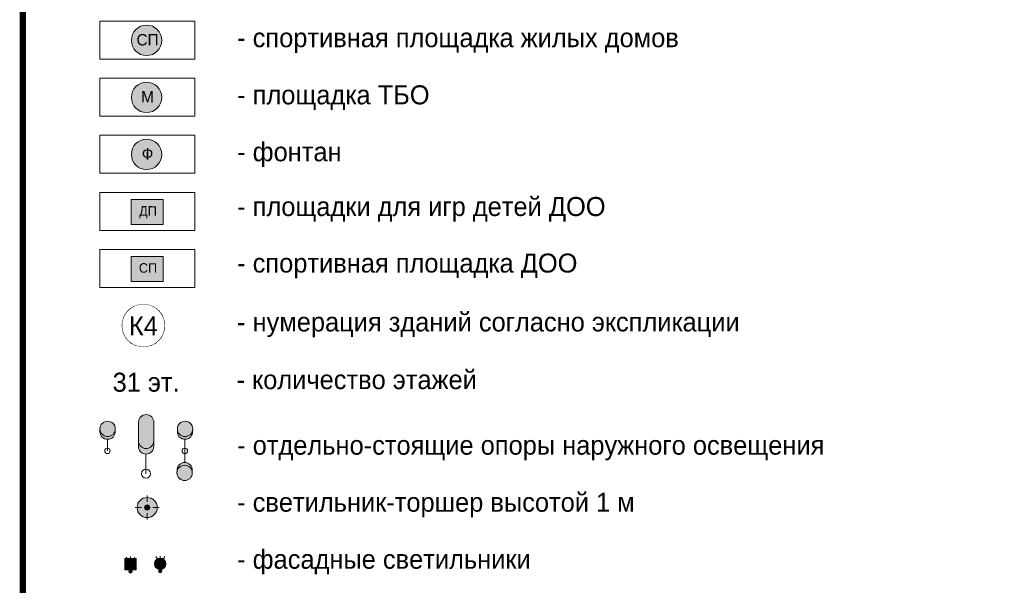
# Model space of a CAD drawing. Header units: metres. Extents: x 4385 to 11928, y 17253 to 36963.
# Tile 125 of 152: x 7435 to 7512, y 18634 to 18679. Entities that reach past the tile are written whole.
import ezdxf
from ezdxf.enums import TextEntityAlignment as Align

# ---------------------------------------------------------------- set-up
doc = ezdxf.new("R2010")
doc.units = ezdxf.units.M
for name, color, linetype, lineweight, true_color in [('БЛАГО_маф', 7, 'Continuous', 0, 0x000000), ('ГП_рамка', 7, 'Continuous', 15, 0x000000), ('ГП_текст_здан_номера_500', 7, 'Continuous', 5, 0x000000), ('ГП_текст_площадки_500', 7, 'Continuous', 13, 0x000000)]:
    doc.layers.add(name, color=color, linetype=linetype, lineweight=lineweight, true_color=true_color)
doc.styles.add('GENERATED_STYLE_1', font='GOTHIC.TTF')

# ---------------------------------------------------------------- blocks, each defined once
blk = doc.blocks.new('П(2018)-171001_Грай (Р)_Освещение$0$Прожектор')
at = {"layer": 'БЛАГО_маф', "true_color": 0xfcfcfc, "transparency": 33554508}
h = blk.add_hatch(color=7, dxfattribs=at)
h.dxf.hatch_style = 1
edge = h.paths.add_edge_path()
edge.add_arc((0, 0), 0.688248, 0, 360)
at = {"layer": 'БЛАГО_маф', "true_color": 0xfcfcfc, "transparency": 33554636}
h = blk.add_hatch(color=7, dxfattribs=at)
h.dxf.hatch_style = 1
edge = h.paths.add_edge_path()
edge.add_arc((6.045164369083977e-17, -1.632194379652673e-16), 0.1742399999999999, 0, 360)
at = {"layer": 'БЛАГО_маф', "linetype": 'Continuous', "ltscale": 0.4}
for p, q in [((-0.5848785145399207, 0.5870216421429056), (-0.2776961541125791, 0.2798392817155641)), ((0.2761707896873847, 0.2813447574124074), (0.581847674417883, 0.5870216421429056)), ((-0.5848785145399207, -0.579704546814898), (-0.2813447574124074, -0.2761707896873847)), ((0.279839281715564, -0.277696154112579), (0.581847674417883, -0.579704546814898))]:
    blk.add_line(p, q, dxfattribs=at)
at = {"layer": 'БЛАГО_маф'}
for radius in [0.688248, 0.17424]:
    blk.add_circle((0, 0), radius, dxfattribs=at)
blk = doc.blocks.new('Опора НО 4')
at = {"layer": 'БЛАГО_маф', "true_color": 0xfafafa, "transparency": 33554483}
h = blk.add_hatch(color=7, dxfattribs=at)
h.dxf.hatch_style = 1
edge = h.paths.add_edge_path()
edge.add_arc((3.637978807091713e-12, 1.447388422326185), 0.5039999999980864, 180.1294110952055, 270.1294110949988)
edge.add_arc((-5.456968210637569e-12, 1.447388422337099), 0.5040000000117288, 270.1294110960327, 360.129411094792)
edge.add_arc((5.456968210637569e-12, 1.447388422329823), 0.5039999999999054, 0.1294110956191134, 180.1294110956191)
at = {"layer": 'БЛАГО_маф', "true_color": 0xfafafa, "transparency": 33554636}
h = blk.add_hatch(color=7, dxfattribs=at)
h.dxf.hatch_style = 1
edge = h.paths.add_edge_path()
edge.add_line((0.5044052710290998, 1.268527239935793), (0.503998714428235, 1.44852678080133))
edge.add_arc((-1.818989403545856e-12, 1.447388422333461), 0.5040000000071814, 270.1294110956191, 360.12941109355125, ccw=False)
edge.add_arc((2.728484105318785e-12, 1.447388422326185), 0.5040000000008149, 180.1294110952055, 270.1294110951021, ccw=False)
edge.add_line((-0.503998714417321, 1.446250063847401), (-0.5035921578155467, 1.266250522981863))
edge.add_arc((0.0004065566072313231, 1.267388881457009), 0.5039999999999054, 180.1294110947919, 270.129411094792)
edge.add_arc((0.0004065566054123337, 1.267388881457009), 0.5040000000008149, 270.1294110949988, 360.129411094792)
h = blk.add_hatch(color=7, dxfattribs=at)
h.dxf.hatch_style = 1
edge = h.paths.add_edge_path()
edge.add_line((-0.5044052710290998, -1.268527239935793), (-0.503998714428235, -1.44852678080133))
edge.add_arc((1.818989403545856e-12, -1.447388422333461), 0.5040000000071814, 450.1294110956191, 540.1294110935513, ccw=False)
edge.add_arc((-2.728484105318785e-12, -1.447388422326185), 0.5040000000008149, 360.1294110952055, 450.1294110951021, ccw=False)
edge.add_line((0.503998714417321, -1.446250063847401), (0.5035921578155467, -1.266250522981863))
edge.add_arc((-0.0004065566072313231, -1.267388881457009), 0.5039999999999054, 360.129411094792, 450.1294110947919)
edge.add_arc((-0.0004065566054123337, -1.267388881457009), 0.5040000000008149, 450.1294110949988, 540.129411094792)
at = {"layer": 'БЛАГО_маф', "true_color": 0xfafafa, "transparency": 33554483}
h = blk.add_hatch(color=7, dxfattribs=at)
h.dxf.hatch_style = 1
edge = h.paths.add_edge_path()
edge.add_arc((-3.637978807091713e-12, -1.447388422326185), 0.5039999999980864, 360.1294110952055, 450.1294110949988)
edge.add_arc((5.456968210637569e-12, -1.447388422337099), 0.5040000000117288, 450.1294110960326, 540.129411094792)
edge.add_arc((-5.456968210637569e-12, -1.447388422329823), 0.5039999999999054, 180.1294110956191, 360.1294110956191)
at = {"layer": 'БЛАГО_маф'}
for q in [(-0.006422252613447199, 0.7634351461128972), (0.006422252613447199, -0.7634351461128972)]:
    blk.add_line((0, 0), q, dxfattribs=at)
for points in [[(-0.001138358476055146, 1.951387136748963), (-0.001138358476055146, 1.951387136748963, -0.4142135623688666), (0.503998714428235, 1.44852678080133), (0.5044052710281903, 1.268527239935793, -0.414213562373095), (0.001544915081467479, 0.7633901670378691), (0.001544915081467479, 0.7633901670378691, -0.414213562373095), (-0.5035921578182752, 1.266250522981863), (-0.503998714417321, 1.446250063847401, -0.4142135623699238)], [(-0.001138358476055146, 1.951387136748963), (-0.001138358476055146, 1.951387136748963, -0.414213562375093), (0.503998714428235, 1.44852678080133, -0.4142135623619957), (0.001138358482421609, 0.9433897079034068), (0.001138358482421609, 0.9433897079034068, -0.4142135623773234), (-0.503998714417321, 1.446250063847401, -0.4142135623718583)], [(0.001138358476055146, -1.951387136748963), (0.001138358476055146, -1.951387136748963, -0.4142135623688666), (-0.503998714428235, -1.44852678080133), (-0.5044052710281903, -1.268527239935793, -0.414213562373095), (-0.001544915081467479, -0.7633901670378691), (-0.001544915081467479, -0.7633901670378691, -0.414213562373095), (0.5035921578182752, -1.266250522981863), (0.503998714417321, -1.446250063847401, -0.4142135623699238)], [(0.001138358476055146, -1.951387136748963), (0.001138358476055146, -1.951387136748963, -0.414213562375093), (-0.503998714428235, -1.44852678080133, -0.4142135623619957), (-0.001138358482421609, -0.9433897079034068), (-0.001138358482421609, -0.9433897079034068, -0.4142135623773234), (0.503998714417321, -1.446250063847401, -0.4142135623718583)]]:
    blk.add_lwpolyline(points, format="xyb", close=True, dxfattribs=at)
blk.add_circle((0, 0), 0.18, dxfattribs=at)
blk = doc.blocks.new('опора 4')
at = {"layer": 'БЛАГО_маф', "true_color": 0xfcfcfc, "transparency": 33554559}
h = blk.add_hatch(color=7, dxfattribs=at)
h.dxf.hatch_style = 1
h.paths.add_polyline_path([(6100.951241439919, 18549.07574481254), (6100.951241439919, 18548.77574481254), (6101.851241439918, 18548.77574481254), (6101.851241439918, 18549.07574481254)])
at = {"layer": 'БЛАГО_маф', "true_color": 0xfcfcfc, "transparency": 33554636}
h = blk.add_hatch(color=7, dxfattribs=at)
h.dxf.hatch_style = 1
h.paths.add_polyline_path([(6101.851241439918, 18548.17574481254), (6101.851241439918, 18548.77574481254), (6100.951241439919, 18548.77574481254), (6100.951241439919, 18548.17574481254)])
h = blk.add_hatch(color=7, dxfattribs=at)
h.dxf.hatch_style = 1
edge = h.paths.add_edge_path()
edge.add_arc((6101.401241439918, 18548.05029201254), 0.1254527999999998, 99.35076644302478, 459.3507664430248, ccw=False)
at = {"layer": 'БЛАГО_маф'}
blk.add_line((6100.951241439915, 18548.77574481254), (6101.851241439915, 18548.77574481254), dxfattribs=at)
blk.add_lwpolyline([(6100.951241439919, 18549.07574481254), (6101.851241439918, 18549.07574481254), (6101.851241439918, 18548.17574481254), (6100.951241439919, 18548.17574481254)], close=True, dxfattribs=at)
at = {"layer": 'БЛАГО_маф', "flags": 128}
for points in [[(6101.201241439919, 18548.92574481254), (6101.051241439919, 18549.18555243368)], [(6101.401241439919, 18548.92574481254), (6101.401241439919, 18549.22574481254)], [(6101.601241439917, 18548.92574481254), (6101.751241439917, 18549.18555243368)]]:
    blk.add_lwpolyline(points, dxfattribs=at)
at = {"layer": 'БЛАГО_маф'}
blk.add_circle((6101.401241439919, 18548.05029201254), 0.1254527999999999, dxfattribs=at)
blk = doc.blocks.new('опора НО 1')
at = {"layer": 'БЛАГО_маф', "true_color": 0xfafafa, "transparency": 33554483}
h = blk.add_hatch(color=7, dxfattribs=at)
h.dxf.hatch_style = 1
h.paths.add_polyline_path([(0.4200000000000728, 2.818872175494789, 0.414213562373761), (-7.958078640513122e-13, 3.238872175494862, 0.4142135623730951), (-0.4199999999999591, 2.818872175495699), (-0.4199999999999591, 1.798872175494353, 0.4142135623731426), (0, 1.37887217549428, 0.4142135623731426), (0.4200000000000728, 1.798872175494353)])
at = {"layer": 'БЛАГО_маф', "true_color": 0xfafafa, "transparency": 33554636}
h = blk.add_hatch(color=7, dxfattribs=at)
h.dxf.hatch_style = 1
h.paths.add_polyline_path([(0.4200000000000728, 1.498872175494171), (0.4200000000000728, 1.798872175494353, -0.4142135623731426), (0, 1.37887217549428, -0.4142135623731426), (-0.4199999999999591, 1.798872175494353), (-0.4199999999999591, 1.498872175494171, 0.4142135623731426), (0, 1.078872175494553, 0.4142135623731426)])
at = {"layer": 'БЛАГО_маф'}
blk.add_line((0, 0), (-0.006639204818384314, 1.078924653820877), dxfattribs=at)
for points in [[(-7.958078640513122e-13, 3.23887217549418), (-7.958078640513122e-13, 3.23887217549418, -0.414213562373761), (0.4200000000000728, 2.818872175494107), (0.4200000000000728, 1.498872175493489, -0.414213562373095), (0, 1.078872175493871), (0, 1.078872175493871, -0.414213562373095), (-0.4199999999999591, 1.498872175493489), (-0.4199999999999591, 2.818872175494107, -0.4142135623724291)], [(-3.183231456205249e-12, 3.23887217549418), (-3.183231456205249e-12, 3.23887217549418, -0.414213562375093), (0.4200000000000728, 2.818872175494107), (0.4200000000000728, 1.798872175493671, -0.414213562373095), (0, 1.378872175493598), (0, 1.378872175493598, -0.414213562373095), (-0.4199999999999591, 1.798872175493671), (-0.4199999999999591, 2.818872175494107, -0.4142135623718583)]]:
    blk.add_lwpolyline(points, format="xyb", close=True, dxfattribs=at)
blk.add_circle((0, 0), 0.25, dxfattribs=at)
blk = doc.blocks.new('орора НО 3')
at = {"layer": 'БЛАГО_маф', "true_color": 0xfafafa, "transparency": 33554483}
h = blk.add_hatch(color=7, dxfattribs=at)
h.dxf.hatch_style = 1
edge = h.paths.add_edge_path()
edge.add_arc((0.003269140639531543, 1.447384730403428), 0.5039999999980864, 180.0000000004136, 270.0000000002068)
edge.add_arc((0.003269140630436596, 1.447384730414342), 0.5040000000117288, 270.0000000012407, 360)
edge.add_arc((0.003269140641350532, 1.447384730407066), 0.5039999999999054, 8.271461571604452e-10, 180.0000000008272)
at = {"layer": 'БЛАГО_маф', "true_color": 0xfafafa, "transparency": 33554636}
h = blk.add_hatch(color=7, dxfattribs=at)
h.dxf.hatch_style = 1
edge = h.paths.add_edge_path()
edge.add_line((0.5072691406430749, 1.267384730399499), (0.507269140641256, 1.44738473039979))
edge.add_arc((0.003269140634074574, 1.447384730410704), 0.5040000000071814, 270.0000000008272, 359.9999999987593, ccw=False)
edge.add_arc((0.003269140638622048, 1.447384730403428), 0.5040000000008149, 180.0000000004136, 270.00000000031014, ccw=False)
edge.add_line((-0.5007308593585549, 1.44738473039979), (-0.5007308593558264, 1.267384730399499))
edge.add_arc((0.003269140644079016, 1.267384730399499), 0.5039999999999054, 180, 270)
edge.add_arc((0.003269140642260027, 1.267384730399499), 0.5040000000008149, 270.0000000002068, 360)
at = {"layer": 'БЛАГО_маф'}
blk.add_line((0, 0), (-0.004697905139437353, 0.7634477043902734), dxfattribs=at)
for points in [[(0.003269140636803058, 1.951384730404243), (0.003269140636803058, 1.951384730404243, -0.4142135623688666), (0.507269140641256, 1.44738473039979), (0.5072691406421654, 1.267384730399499, -0.414213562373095), (0.003269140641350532, 0.763384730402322), (0.003269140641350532, 0.763384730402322, -0.414213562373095), (-0.5007308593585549, 1.267384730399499), (-0.5007308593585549, 1.44738473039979, -0.4142135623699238)], [(0.003269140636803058, 1.951384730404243), (0.003269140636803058, 1.951384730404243, -0.414213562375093), (0.507269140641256, 1.44738473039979, -0.4142135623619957), (0.003269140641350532, 0.9433847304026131), (0.003269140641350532, 0.9433847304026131, -0.4142135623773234), (-0.5007308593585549, 1.44738473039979, -0.4142135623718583)]]:
    blk.add_lwpolyline(points, format="xyb", close=True, dxfattribs=at)
blk.add_circle((0, 0), 0.18, dxfattribs=at)
blk = doc.blocks.new('опора 5')
at = {"layer": 'БЛАГО_маф', "true_color": 0xfcfcfc, "transparency": 33554559}
h = blk.add_hatch(color=7, dxfattribs=at)
h.dxf.hatch_style = 1
h.paths.add_polyline_path([(-0.424264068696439, 0.7254528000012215), (0.4242640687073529, 0.7254528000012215, 0.707106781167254)])
at = {"layer": 'БЛАГО_маф', "true_color": 0xfcfcfc, "transparency": 33554636}
h = blk.add_hatch(color=7, dxfattribs=at)
h.dxf.hatch_style = 1
h.paths.add_polyline_path([(0.4499999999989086, 0.5754527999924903, 0.08516423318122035), (0.4242640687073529, 0.7254528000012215), (-0.424264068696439, 0.7254528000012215, 0.08516423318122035), (-0.4499999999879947, 0.5754527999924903, 1)])
h = blk.add_hatch(color=7, dxfattribs=at)
h.dxf.hatch_style = 1
edge = h.paths.add_edge_path()
edge.add_arc((-9.094947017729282e-13, 0), 0.1254527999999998, 99.35076644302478, 459.3507664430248, ccw=False)
at = {"layer": 'БЛАГО_маф'}
blk.add_line((-0.4242640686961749, 0.7254528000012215), (0.4242640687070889, 0.7254528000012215), dxfattribs=at)
at = {"layer": 'БЛАГО_маф', "flags": 128}
for points in [[(-0.1999999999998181, 0.8798000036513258), (-0.3499999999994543, 1.139607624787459)], [(0, 0.8798000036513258), (0, 1.179800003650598)], [(0.1999999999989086, 0.8798000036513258), (0.3499999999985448, 1.139607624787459)]]:
    blk.add_lwpolyline(points, dxfattribs=at)
at = {"layer": 'БЛАГО_маф'}
for centre, radius in [((5.456968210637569e-12, 0.5754527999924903), 0.4499999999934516), ((0, 0), 0.1254527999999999)]:
    blk.add_circle(centre, radius, dxfattribs=at)
blk = doc.blocks.new('Площадки')
at = {"layer": 'ГП_текст_площадки_500', "linetype": 'Continuous', "true_color": 0xf5f5f5, "transparency": 33554534}
h = blk.add_hatch(color=7, dxfattribs=at)
h.dxf.hatch_style = 1
edge = h.paths.add_edge_path()
edge.add_arc((0, 0), 0.8, 0, 360)
at = {"layer": 'ГП_текст_площадки_500', "linetype": 'Continuous'}
blk.add_circle((0, 0), 0.8, dxfattribs=at)
at = {"layer": 'ГП_текст_площадки_500', "linetype": 'Continuous', "style": 'GENERATED_STYLE_1'}
blk.add_attdef('ДП', text='', height=0.5, dxfattribs=at).set_placement((0.05109989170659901, 0.03102468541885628), align=Align.MIDDLE_CENTER)
blk = doc.blocks.new('пдлощадки доо')
at = {"layer": 'ГП_текст_площадки_500', "linetype": 'Continuous', "true_color": 0xf5f5f5, "transparency": 33554534}
h = blk.add_hatch(color=7, dxfattribs=at)
h.dxf.hatch_style = 1
h.paths.add_polyline_path([(7323.951990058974, 18618.45418276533), (7326.486078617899, 18618.45418276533), (7326.486078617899, 18616.4846204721), (7323.951990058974, 18616.4846204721)])
at = {"layer": 'ГП_текст_площадки_500', "linetype": 'Continuous'}
blk.add_lwpolyline([(7323.951990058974, 18618.45418276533), (7326.486078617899, 18618.45418276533), (7326.486078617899, 18616.4846204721), (7323.951990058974, 18616.4846204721)], close=True, dxfattribs=at)
at = {"layer": 'ГП_текст_площадки_500', "linetype": 'Continuous', "style": 'GENERATED_STYLE_1'}
blk.add_attdef('ДП', text='', height=0.7499999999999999, rotation=359.9364666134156, dxfattribs=at).set_placement((7325.281641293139, 18617.5518683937), align=Align.MIDDLE_CENTER)
blk = doc.blocks.new('П(2018)-170801_Пятницкое_ГП(к)$0$Индекс_номер дома')
at = {"layer": 'ГП_текст_здан_номера_500'}
blk.add_lwpolyline([(2.151373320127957, -4.460617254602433), (2.54702044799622, -4.24771045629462), (2.921989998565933, -4.000195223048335), (3.273262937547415, -3.720064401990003), (3.598011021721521, -3.409573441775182), (3.893619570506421, -3.071222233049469), (4.157708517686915, -2.707734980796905), (4.388151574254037, -2.322038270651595), (4.583093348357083, -1.917237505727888), (4.740964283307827, -1.496591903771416), (4.860493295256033, -1.06348825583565), (4.940718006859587, -0.6214136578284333), (4.980992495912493, -0.1739274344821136), (4.980992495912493, 0.2753675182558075), (4.940718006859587, 0.7228537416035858), (4.860493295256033, 1.164928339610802), (4.740964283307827, 1.598031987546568), (4.583093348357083, 2.018677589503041), (4.388151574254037, 2.423478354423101), (4.157708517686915, 2.809175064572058), (3.893619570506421, 3.172662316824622), (3.598011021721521, 3.511013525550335), (3.273262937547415, 3.821504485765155), (2.921989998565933, 4.101635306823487), (2.54702044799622, 4.349150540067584), (2.151373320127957, 4.562057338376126), (1.7382341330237, 4.738641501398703), (1.310929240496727, 4.877481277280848), (0.872899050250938, 4.97745880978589), (0.4276703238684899, 5.037769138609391), (-0.02117221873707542, 5.057926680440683), (-0.4700147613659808, 5.037769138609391), (-0.915243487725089, 4.97745880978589), (-1.353273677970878, 4.877481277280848), (-1.780578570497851, 4.738641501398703), (-2.193717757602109, 4.562057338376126), (-2.589364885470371, 4.349150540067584), (-2.964334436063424, 4.101635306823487), (-3.315607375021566, 3.821504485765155), (-3.640355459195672, 3.511013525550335), (-3.935964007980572, 3.172662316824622), (-4.200052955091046, 2.809175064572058), (-4.430496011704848, 2.423478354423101), (-4.625437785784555, 2.018677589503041), (-4.783308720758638, 1.598031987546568), (-4.902837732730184, 1.164928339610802), (-4.983062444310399, 0.7228537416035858), (-5.023336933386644, 0.2753675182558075), (-5.023336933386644, -0.1739274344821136), (-4.983062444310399, -0.6214136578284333), (-4.902837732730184, -1.06348825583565), (-4.783308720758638, -1.496591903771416), (-4.625437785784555, -1.917237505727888), (-4.430496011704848, -2.322038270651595), (-4.200052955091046, -2.707734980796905), (-3.935964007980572, -3.071222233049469), (-3.640355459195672, -3.409573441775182), (-3.315607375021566, -3.720064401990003), (-2.964334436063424, -4.000195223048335), (-2.589364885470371, -4.24771045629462), (-2.193717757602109, -4.460617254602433), (-1.780578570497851, -4.63720141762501), (-1.353273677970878, -4.776041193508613), (-0.915243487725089, -4.876018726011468), (-0.4700147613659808, -4.936329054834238), (-0.02117221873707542, -4.956486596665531), (-0.02117221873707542, -4.956486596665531), (0.4276703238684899, -4.936329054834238), (0.872899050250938, -4.876018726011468), (1.310929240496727, -4.776041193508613), (1.7382341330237, -4.63720141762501)], close=True, dxfattribs=at)
at = {"layer": 'ГП_текст_здан_номера_500', "style": 'GENERATED_STYLE_1'}
blk.add_attdef('№ДОМА', text='', height=4, dxfattribs=at).set_placement((-0.01519245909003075, -0.010672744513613), align=Align.MIDDLE_CENTER)
blk.add_wipeout([(2.151373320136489, -4.460617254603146), (2.547020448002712, -4.24771045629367), (2.9219899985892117, -4.000195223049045), (3.2732629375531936, -3.720064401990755), (3.598011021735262, -3.409573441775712), (3.8936195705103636, -3.071222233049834), (4.157708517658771, -2.707734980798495), (4.38815157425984, -2.32203827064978), (4.583093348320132, -1.9172375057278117), (4.7409642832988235, -1.4965919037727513), (4.860493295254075, -1.0634882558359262), (4.940718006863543, -0.6214136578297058), (4.980992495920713, -0.1739274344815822), (4.980992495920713, 0.2753675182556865), (4.940718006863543, 0.7228537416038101), (4.860493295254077, 1.1649283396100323), (4.740964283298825, 1.5980319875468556), (4.583093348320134, 2.018677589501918), (4.388151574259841, 2.423478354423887), (4.157708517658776, 2.8091750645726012), (3.893619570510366, 3.1726623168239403), (3.5980110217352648, 3.511013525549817), (3.2732629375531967, 3.821504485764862), (2.9219899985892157, 4.10163530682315), (2.547020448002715, 4.349150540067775), (2.1513733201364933, 4.5620573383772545), (1.738234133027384, 4.738641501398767), (1.3109292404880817, 4.877481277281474), (0.8728990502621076, 4.9774588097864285), (0.4276703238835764, 5.0377691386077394), (-0.021172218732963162, 5.057926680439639), (-0.47001476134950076, 5.0377691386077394), (-0.9152434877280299, 4.9774588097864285), (-1.353273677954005, 4.877481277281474), (-1.7805785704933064, 4.738641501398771), (-2.1937177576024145, 4.562057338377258), (-2.5893648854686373, 4.349150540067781), (-2.964334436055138, 4.101635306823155), (-3.31560737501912, 3.8215044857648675), (-3.640355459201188, 3.5110135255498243), (-3.9359640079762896, 3.172662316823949), (-4.2000529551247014, 2.80917506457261), (-4.430496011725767, 2.423478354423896), (-4.62543778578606, 2.0186775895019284), (-4.783308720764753, 1.5980319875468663), (-4.902837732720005, 1.1649283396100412), (-4.983062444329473, 0.7228537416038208), (-5.023336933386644, 0.27536751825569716), (-5.023336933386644, -0.17392743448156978), (-4.983062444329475, -0.6214136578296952), (-4.90283773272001, -1.0634882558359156), (-4.783308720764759, -1.4965919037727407), (-4.625437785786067, -1.9172375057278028), (-4.430496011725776, -2.322038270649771), (-4.200052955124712, -2.7077349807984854), (-3.935964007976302, -3.0712222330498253), (-3.640355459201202, -3.409573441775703), (-3.3156073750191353, -3.720064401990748), (-2.9643344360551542, -4.000195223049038), (-2.5893648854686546, -4.247710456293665), (-2.1937177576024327, -4.460617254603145), (-1.7805785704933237, -4.637201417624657), (-1.353273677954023, -4.776041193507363), (-0.915243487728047, -4.876018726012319), (-0.47001476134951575, -4.936329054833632), (-0.021172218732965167, -4.956486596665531), (-0.021172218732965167, -4.956486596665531), (0.42767032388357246, -4.936329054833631), (0.8728990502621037, -4.876018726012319), (1.3109292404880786, -4.776041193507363), (1.7382341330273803, -4.63720141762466)]).dxf.layer = 'ГП_текст_здан_номера_500'

msp = doc.modelspace()

# ---------------------------------------------------------------- linework, layer by layer
at = {"layer": 'ГП_рамка', "color": 5, "const_width": 0.5}
msp.add_lwpolyline([(7434.822655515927, 18832.99454552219), (7515.682797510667, 18832.99454552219), (7515.682797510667, 18507.27532843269), (7434.822655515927, 18507.27532843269)], close=True, dxfattribs=at)
at = {"layer": 'ГП_рамка'}
for points in [[(7440.884723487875, 18678.66301598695), (7448.384723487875, 18678.66301598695), (7448.384723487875, 18675.66301598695), (7440.884723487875, 18675.66301598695)], [(7440.884880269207, 18674.16301598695), (7448.384880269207, 18674.16301598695), (7448.384880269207, 18671.16301598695), (7440.884880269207, 18671.16301598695)], [(7440.884880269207, 18669.66301598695), (7448.384880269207, 18669.66301598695), (7448.384880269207, 18666.66301598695), (7440.884880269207, 18666.66301598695)], [(7440.88503705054, 18665.16301598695), (7448.38503705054, 18665.16301598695), (7448.38503705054, 18662.16301598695), (7440.88503705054, 18662.16301598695)], [(7440.885093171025, 18660.66301598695), (7448.385093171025, 18660.66301598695), (7448.385093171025, 18657.66301598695), (7440.885093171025, 18657.66301598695)]]:
    msp.add_lwpolyline(points, close=True, dxfattribs=at)

# ---------------------------------------------------------------- block references
at = {"lineweight": 30}
for p, values in [((119.4160027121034, 46.14538092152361), {'ДП': 'ДП'}), ((119.4160588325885, 41.64538092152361), {'ДП': 'СП'})]:
    msp.add_blockref('пдлощадки доо', p, dxfattribs=at).add_auto_attribs(values)
at = {"layer": 'БЛАГО_маф'}
for name, p, xscale, yscale, zscale, rotation in [('орора НО 3', (7441.498425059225, 18644.76388581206), 1.2, 1.2, 1.2, 359.6474326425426), ('опора НО 1', (7444.532856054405, 18642.96388581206), 1.440000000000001, 1.440000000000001, 1.440000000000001, 359.6474326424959), ('Опора НО 4', (7447.605523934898, 18644.76388581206), 1.2, 1.2, 1.2, 359.5180215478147)]:
    msp.add_blockref(name, p, dxfattribs=dict(at, xscale=xscale, yscale=yscale, zscale=zscale, rotation=rotation))
at = {"layer": 'БЛАГО_маф', "ltscale": 0.1, "xscale": -1.152, "yscale": 1.152, "zscale": 1.152, "rotation": 315.25361652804}
msp.add_blockref('П(2018)-171001_Грай (Р)_Освещение$0$Прожектор', (7444.635166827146, 18640.29480886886), dxfattribs=at)
at = {"layer": 'БЛАГО_маф'}
for name, p in [('опора 4', (1341.920953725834, 87.19726878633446)), ('опора 5', (7445.664950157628, 18635.27963042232))]:
    msp.add_blockref(name, p, dxfattribs=at)
at = {"layer": 'ГП_текст_площадки_500', "color": 1}
ref = msp.add_blockref('Площадки', (7444.585669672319, 18677.154372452), dxfattribs=dict(at, xscale=1.5, yscale=1.5, zscale=1.5, rotation=359.9364666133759))
ref.add_attrib('№ДОМА', 'СП', dxfattribs={"linetype": 'Continuous', "height": 0.8999999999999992, "rotation": 359.9364666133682, "style": 'GENERATED_STYLE_1'}).set_placement((7444.662371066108, 18677.20082445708), align=Align.MIDDLE_CENTER)
ref = msp.add_blockref('Площадки', (7444.585826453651, 18672.654372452), dxfattribs=dict(at, xscale=1.5, yscale=1.5, zscale=1.5, rotation=359.9364666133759))
ref.add_attrib('№ДОМА', 'М', dxfattribs={"linetype": 'Continuous', "height": 0.8999999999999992, "rotation": 359.9364666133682, "style": 'GENERATED_STYLE_1'}).set_placement((7444.66252784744, 18672.70082445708), align=Align.MIDDLE_CENTER)
ref = msp.add_blockref('Площадки', (7444.585826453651, 18668.154372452), dxfattribs=dict(at, xscale=1.5, yscale=1.5, zscale=1.5, rotation=359.9364666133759))
ref.add_attrib('№ДОМА', 'Ф', dxfattribs={"linetype": 'Continuous', "height": 0.8999999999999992, "rotation": 359.9364666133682, "style": 'GENERATED_STYLE_1'}).set_placement((7444.66252784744, 18668.20082445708), align=Align.MIDDLE_CENTER)

# ---------------------------------------------------------------- texts
at = {"layer": 'ГП_рамка', "char_height": 1.5, "attachment_point": 4, "style": 'GENERATED_STYLE_1'}
for s, insert, width in [('- спортивная площадка жилых домов', (7451.735007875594, 18677.13776968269), 61.6836576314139), ('- площадка ТБО', (7451.735164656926, 18672.63776968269), 61.6836576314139), ('- фонтан', (7451.735164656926, 18668.13776968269), 61.6836576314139), ('- площадки для игр детей ДОО', (7451.735321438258, 18663.81847565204), 53.98889788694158), ('- спортивная площадка ДОО', (7451.735321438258, 18659.35759223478), 53.98889788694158), ('- нумерация зданий согласно экспликации', (7451.723895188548, 18654.71177603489), 49.51998119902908), ('- количество этажей', (7451.689040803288, 18650.3775827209), 53.98889788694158), ('- отдельно-стоящие опоры наружного освещения', (7451.73539509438, 18644.9893851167), 53.98889788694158), ('- светильник-торшер высотой 1 м', (7451.73539509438, 18640.4893851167), 53.98889788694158), ('- фасадные светильники', (7451.735451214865, 18635.9893851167), 53.98889788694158)]:
    msp.add_mtext(s, dxfattribs=dict(at, insert=insert, width=width))
at = {"layer": 'ГП_текст_здан_номера_500', "linetype": 'Continuous', "insert": (7440.858020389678, 18650.17240771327), "char_height": 1.5, "width": 7.500058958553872, "attachment_point": 4, "style": 'GENERATED_STYLE_1'}
msp.add_mtext('\\pi1.04932;31 эт.', dxfattribs=at)

# ---------------------------------------------------------------- next in the draw order: block references
at = {"layer": 'ГП_текст_здан_номера_500', "linetype": 'Continuous'}
ref = msp.add_blockref('П(2018)-170801_Пятницкое_ГП(к)$0$Индекс_номер дома', (7444.342348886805, 18654.63374741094), dxfattribs=dict(at, xscale=0.3333333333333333, yscale=0.3333333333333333, zscale=0.3333333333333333))
ref.add_attrib('№ДОМА', 'К4', dxfattribs={"height": 1.5, "rotation": 359.4999999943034, "style": 'GENERATED_STYLE_1'}).set_placement((7444.337284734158, 18654.6301898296), align=Align.MIDDLE_CENTER)

doc.saveas('drawing.dxf')
